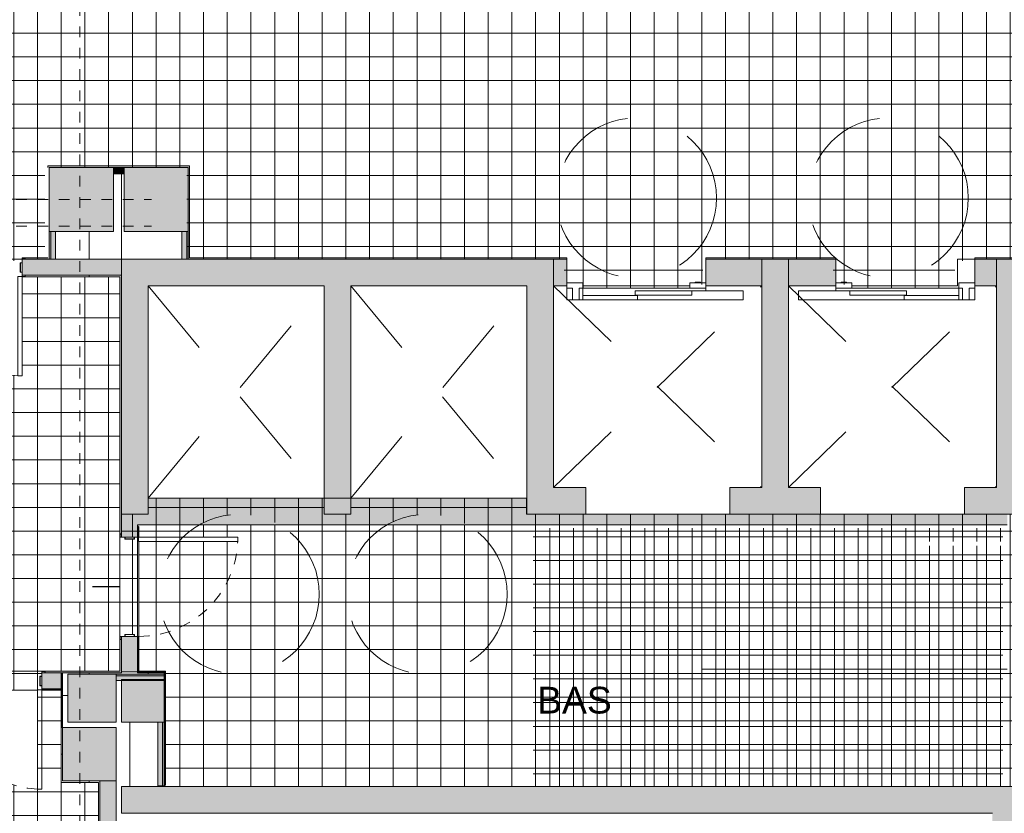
# Model space of a CAD drawing. Header units: millimetres. Extents: x 4.1 to 90.4, y -1.2 to 68.4.
# Tile 222 of 256: x 65 to 74.2, y 30.7 to 38.1. Entities that reach past the tile are written whole.
import ezdxf

# ---------------------------------------------------------------- set-up
doc = ezdxf.new("R2010")
doc.units = ezdxf.units.MM
for name, pattern in [('Dash Dot 3_16_', [0.007938, 0.004763, -0.001587, 0, -0.001587]), ('JIS_02_0.7', [1.35, 0.75, -0.6]), ('Tiret', [0.00635, 0.003175, -0.003175])]:
    doc.linetypes.add(name, pattern=pattern)
doc.layers.add('A-DETL', color=94, linetype='Continuous', lineweight=5, true_color=0x00a600)
for name, color, linetype, lineweight in [('A-DOOR', 7, 'Continuous', 5), ('A-DOOR-FRAM', 7, 'Continuous', 9), ('A-FLOR', 7, 'Continuous', 5), ('A-FLOR-LEVL', 7, 'Continuous', 5), ('A-FLOR-LEVL-TEXT', 7, 'Continuous', 5), ('A-FLOR-PATT', 7, 'Continuous', 15), ('A-WALL', 7, 'Continuous', 5), ('A-WALL-PATT', 7, 'Continuous', 13), ('I-WALL', 7, 'Continuous', 5), ('S-COLS', 7, 'Continuous', 5), ('S-GRID', 7, 'Continuous', 9)]:
    doc.layers.add(name, color=color, linetype=linetype, lineweight=lineweight)
doc.styles.add('Arial', font='arial.ttf', dxfattribs={"height": 0.3})

# ---------------------------------------------------------------- blocks, each defined once
blk = doc.blocks.new('Poteau béton - Rectangulaire - 60x60-2681380-MUC-LAG-PRO-PLA-ARC-TZN-SS01-AP04B-04RP Maçonnerie')
at = {"layer": 'S-COLS', "true_color": 0x808080}
blk.add_hatch(color=8, dxfattribs=at).paths.add_polyline_path([(0.3, 0.3), (-0.3, 0.3), (-0.3, -0.3), (0.3, -0.3), (0.3, 0.2425)])
at = {"layer": 'S-COLS', "color": 7, "lineweight": 15}
for p, q in [((0.3, 0.3), (-0.3, 0.3)), ((-0.3, 0.3), (-0.3, -0.3)), ((0.3, -0.3), (0.3, 0.3)), ((-0.3, -0.3), (0.3, -0.3))]:
    blk.add_line(p, q, dxfattribs=at)
blk = doc.blocks.new('MUC-ENT-EXE-GOE-M3D-TZN-TNV-V21 _Principe Piscine_-D_rvt-1-MUC-LAG-PRO-PLA-ARC-TZN-SS01-AP04B-04RP Maçonnerie')
at = {"layer": 'A-WALL-PATT', "lineweight": 5, "true_color": 0x808080}
for points in [[(-169.8391, 61.3135), (-169.5891, 61.3135), (-169.5891, 63.7035), (-169.8391, 63.7035), (-169.8391, 61.7133)], [(-169.5891, 63.4535), (-166.0391, 63.4535), (-166.0391, 63.7035), (-169.5891, 63.7035)], [(-165.7891, 61.5635), (-165.7891, 63.7035), (-166.0391, 63.7035), (-166.0391, 61.5635), (-165.9824, 61.5635)], [(-163.5891, 61.5635), (-163.5891, 63.7035), (-163.8391, 63.7035), (-163.8391, 61.5635)], [(-161.3891, 61.5635), (-161.3891, 63.7035), (-161.6391, 63.7035), (-161.6391, 61.5635)], [(-167.9391, 61.3135), (-167.6891, 61.3135), (-167.6891, 63.4535), (-167.9391, 63.4535), (-167.9391, 62.7849)], [(-165.9824, 61.3135), (-165.4891, 61.3135), (-165.4891, 61.5635), (-166.0391, 61.5635), (-166.0391, 61.3135)], [(-164.1391, 61.3135), (-163.2891, 61.3135), (-163.2891, 61.5635), (-164.1391, 61.5635)], [(-161.3891, 61.3135), (-161.3891, 61.5635), (-161.9391, 61.5635), (-161.9391, 61.3135)], [(-161.6789, 58.5103), (-161.6789, 58.7603), (-169.8391, 58.7603), (-169.8391, 58.5103), (-162.6933, 58.5103)], [(-161.6789, 53.9096), (-161.4289, 53.9096), (-161.4289, 58.7603), (-161.6789, 58.7603), (-161.6789, 53.9103)]]:
    blk.add_hatch(color=8, dxfattribs=at).paths.add_polyline_path(points)
at = {"layer": 'S-COLS', "lineweight": 5, "true_color": 0x808080}
for points in [[(-170.5141, 63.9639), (-169.9141, 63.9639), (-169.9141, 64.5639), (-170.5141, 64.5639)], [(-170.3391, 59.3635), (-169.8891, 59.3635), (-169.8891, 59.8135), (-170.3391, 59.8135), (-170.3391, 59.57)], [(-169.4391, 59.3635), (-169.4391, 59.7635), (-169.8391, 59.7635), (-169.8391, 59.3635)], [(-170.3891, 58.8135), (-169.8891, 58.8135), (-169.8891, 59.3135), (-170.3891, 59.3135)]]:
    blk.add_hatch(color=8, dxfattribs=at).paths.add_polyline_path(points)
at = {"layer": 'A-FLOR', "lineweight": 9}
for p, q in [((-169.8391, 64.5049), (-169.8391, 63.7035)), ((-170.1391, 63.7035), (-170.1391, 63.9639)), ((-170.1391, 63.5385), (-170.1391, 63.5535)), ((-170.1391, 59.8135), (-170.1391, 59.8285)), ((-169.5891, 59.8285), (-169.5891, 59.8135)), ((-170.3891, 59.6135), (-170.3391, 59.6135)), ((-169.7591, 59.3635), (-169.7591, 58.7603)), ((-170.3891, 59.0635), (-170.4041, 59.0635)), ((-170.1391, 58.7985), (-170.1391, 58.8135))]:
    blk.add_line(p, q, dxfattribs=at)
at = {"layer": 'A-FLOR-LEVL', "color": 9, "lineweight": 9, "true_color": 0xc0c0c0}
blk.add_line((-164.3987, 59.8603), (-161.5391, 59.8603), dxfattribs=at)
at = {"layer": 'A-WALL', "lineweight": 15}
for p, q in [((-169.8391, 63.7035), (-169.8391, 61.3135)), ((-169.5891, 63.7035), (-169.8391, 63.7035)), ((-166.0391, 63.7035), (-169.5891, 63.7035)), ((-165.7891, 63.7035), (-166.0391, 63.7035)), ((-165.7891, 61.5635), (-165.7891, 63.7035)), ((-163.5891, 63.7035), (-163.8391, 63.7035)), ((-163.8391, 63.7035), (-163.8391, 61.5635)), ((-163.5891, 61.5635), (-163.5891, 63.7035)), ((-161.3891, 63.7035), (-161.6391, 63.7035)), ((-161.6391, 63.7035), (-161.6391, 61.5635)), ((-169.5891, 61.3135), (-169.5891, 63.4535)), ((-169.5891, 63.4535), (-167.9391, 63.4535)), ((-167.9391, 63.4535), (-167.9391, 61.3135)), ((-167.6891, 61.3135), (-167.6891, 63.4535)), ((-167.6891, 63.4535), (-166.0391, 63.4535)), ((-166.0391, 63.4535), (-166.0391, 61.5635)), ((-166.0391, 61.5635), (-166.0391, 61.3135)), ((-165.4891, 61.5635), (-165.7891, 61.5635)), ((-165.4891, 61.3135), (-165.4891, 61.5635)), ((-163.8391, 61.5635), (-164.1391, 61.5635)), ((-164.1391, 61.5635), (-164.1391, 61.3135)), ((-163.2891, 61.5635), (-163.5891, 61.5635)), ((-163.2891, 61.3135), (-163.2891, 61.5635)), ((-161.6391, 61.5635), (-161.9391, 61.5635)), ((-161.9391, 61.5635), (-161.9391, 61.3135)), ((-169.8391, 61.3135), (-169.5891, 61.3135)), ((-167.9391, 61.3135), (-167.6891, 61.3135)), ((-166.0391, 61.3135), (-165.4891, 61.3135)), ((-164.1391, 61.3135), (-163.2891, 61.3135)), ((-161.9391, 61.3135), (-161.3891, 61.3135)), ((-161.6789, 58.7603), (-169.8391, 58.7603)), ((-169.8391, 58.7603), (-169.8391, 58.5103)), ((-161.4289, 58.7603), (-161.6789, 58.7603)), ((-169.8391, 58.5103), (-161.6789, 58.5103))]:
    blk.add_line(p, q, dxfattribs=at)
at = {"layer": 'S-COLS', "color": 7, "lineweight": 15}
for p, q in [((-169.9141, 64.5639), (-170.5141, 64.5639)), ((-170.5141, 64.5639), (-170.5141, 63.9639)), ((-169.9141, 63.9639), (-169.9141, 64.5639)), ((-170.5141, 63.9639), (-169.9141, 63.9639)), ((-169.8891, 59.8135), (-170.3391, 59.8135)), ((-170.3391, 59.8135), (-170.3391, 59.3635)), ((-169.8891, 59.3635), (-169.8891, 59.8135)), ((-169.4391, 59.7635), (-169.8391, 59.7635)), ((-169.8391, 59.7635), (-169.8391, 59.3635)), ((-169.4391, 59.3635), (-169.4391, 59.7635)), ((-169.8891, 59.3135), (-170.3891, 59.3135)), ((-170.3891, 59.3135), (-170.3891, 58.8135)), ((-170.3391, 59.3635), (-169.8891, 59.3635)), ((-169.8891, 58.8135), (-169.8891, 59.3135)), ((-169.8391, 59.3635), (-169.4391, 59.3635)), ((-170.3891, 58.8135), (-169.8891, 58.8135))]:
    blk.add_line(p, q, dxfattribs=at)
at = {"layer": 'S-GRID', "color": 8, "linetype": 'Dash Dot 3_16_', "true_color": 0x808080}
for p, q in [((-170.2291, 94.4859), (-170.2291, 35.6478)), ((-231.0239, 64.2639), (-169.5571, 64.2639)), ((-231.0239, 64.0139), (-169.5571, 64.0139))]:
    blk.add_line(p, q, dxfattribs=at)
at = {"layer": 'S-COLS', "color": 8, "lineweight": 18, "true_color": 0x7f7f7f, "rotation": 269.9999999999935}
blk.add_blockref('Poteau béton - Rectangulaire - 60x60-2681380-MUC-LAG-PRO-PLA-ARC-TZN-SS01-AP04B-04RP Maçonnerie', (-169.5141, 64.2639), dxfattribs=at)
at = {"layer": 'A-FLOR-LEVL-TEXT', "lineweight": 9, "insert": (-165.9438, 59.6959), "char_height": 0.25, "width": 0.833473, "attachment_point": 1, "line_spacing_factor": 0.941778, "style": 'Arial', "bg_fill": 3, "box_fill_scale": 1.25, "bg_fill_color": 9, "bg_fill_true_color": 13158600, "bg_fill_transparency": 0}
blk.add_mtext('BAS', dxfattribs=at)
blk = doc.blocks.new('LAG-C1030-PORTE-ASCENS-13PR_09 - LAG-C1030-PORTE-ASCENS-13PR_09-100-1043401-MUC-LAG-PRO-PLA-ARC-TZN-SS01-AP04B-04RP Maçonnerie')
at = {"layer": 'A-DOOR'}
for p, q in [((-0.745, -0.045), (-0.595, -0.045)), ((-0.745, -0.097), (-0.745, -0.045)), ((-0.595, -0.045), (-0.595, -0.205)), ((0.405, -0.097), (0.405, -0.045)), ((0.405, -0.045), (0.555, -0.045)), ((0.455, -0.04), (0.505, -0.04)), ((0.455, -0.045), (0.455, -0.04)), ((0.505, -0.04), (0.505, -0.045)), ((0.555, -0.045), (0.555, -0.097)), ((-0.692, -0.097), (-0.745, -0.097)), ((-0.692, -0.205), (-0.692, -0.097)), ((-0.63, -0.097), (-0.595, -0.097)), ((-0.63, -0.205), (-0.63, -0.097)), ((0.405, -0.097), (-0.595, -0.097)), ((-0.085, -0.165), (-0.595, -0.165)), ((-0.105, -0.12), (0.425, -0.12)), ((-0.105, -0.16), (-0.105, -0.12)), ((-0.105, -0.16), (0.425, -0.16)), ((-0.085, -0.205), (-0.085, -0.165)), ((0.555, -0.097), (0.405, -0.097)), ((0.425, -0.12), (0.425, -0.16)), ((0.905, -0.12), (0.425, -0.12)), ((0.555, -0.12), (0.555, -0.097)), ((0.905, -0.205), (0.905, -0.12)), ((-0.595, -0.205), (-0.692, -0.205)), ((-0.595, -0.205), (-0.085, -0.205)), ((-0.085, -0.205), (0.905, -0.205))]:
    blk.add_line(p, q, dxfattribs=at)
at = {"layer": 'A-DOOR', "lineweight": 9}
for p, q in [((-0.745, -0.205), (-0.745, -0.097)), ((-0.692, -0.205), (-0.745, -0.205))]:
    blk.add_line(p, q, dxfattribs=at)
blk = doc.blocks.new('LAG-C1030-PORTE-ASCENS-13PR_09 - LAG-C1030-PORTE-ASCENS-13PR_09-100-1022867-MUC-LAG-PRO-PLA-ARC-TZN-SS01-AP04B-04RP Maçonnerie')
at = {"layer": 'A-DOOR', "lineweight": 9}
for p, q in [((-0.745, 0.205), (-0.745, 0.097)), ((-0.692, 0.205), (-0.745, 0.205))]:
    blk.add_line(p, q, dxfattribs=at)
at = {"layer": 'A-DOOR'}
for p, q in [((-0.692, 0.205), (-0.692, 0.097)), ((-0.595, 0.205), (-0.692, 0.205)), ((-0.63, 0.205), (-0.63, 0.097)), ((-0.595, 0.205), (-0.085, 0.205)), ((-0.595, 0.045), (-0.595, 0.205)), ((-0.085, 0.205), (-0.085, 0.165)), ((-0.085, 0.205), (0.905, 0.205)), ((0.905, 0.205), (0.905, 0.12)), ((-0.692, 0.097), (-0.745, 0.097)), ((-0.745, 0.097), (-0.745, 0.045)), ((-0.63, 0.097), (-0.595, 0.097)), ((-0.085, 0.165), (-0.595, 0.165)), ((0.405, 0.097), (-0.595, 0.097)), ((-0.105, 0.16), (0.425, 0.16)), ((-0.105, 0.16), (-0.105, 0.12)), ((-0.105, 0.12), (0.425, 0.12)), ((0.405, 0.097), (0.405, 0.045)), ((0.555, 0.097), (0.405, 0.097)), ((0.425, 0.12), (0.425, 0.16)), ((0.905, 0.12), (0.425, 0.12)), ((0.555, 0.12), (0.555, 0.097)), ((0.555, 0.045), (0.555, 0.097)), ((-0.745, 0.045), (-0.595, 0.045)), ((0.405, 0.045), (0.555, 0.045)), ((0.455, 0.045), (0.455, 0.04)), ((0.455, 0.04), (0.505, 0.04)), ((0.505, 0.04), (0.505, 0.045))]:
    blk.add_line(p, q, dxfattribs=at)
blk = doc.blocks.new('LAG-C1030-PORTE-HM_Simple_OC-13PR_20_01 - LAG-C1030-PORTE-HM_Simple_OC-13PR_20_01-93x204-V24-MUC-LAG-PRO-PLA-ARC-TZN-SS01-AP04B-04RP Maçonnerie')
at = {"layer": 'A-DOOR', "lineweight": 9}
for p, q in [((0.465, -0.087), (0.425, -0.087)), ((0.425, -0.087), (0.425, -1.017)), ((0.465, -1.017), (0.465, -0.087)), ((0.425, -1.017), (0.465, -1.017))]:
    blk.add_line(p, q, dxfattribs=at)
at = {"layer": 'A-DOOR', "color": 176, "linetype": 'Tiret', "true_color": 0x000080}
blk.add_arc((0.465, -0.087), 0.93, 180.18543, 267.52861, dxfattribs=at)
at = {"layer": 'A-DOOR-FRAM'}
for p, q in [((-0.4942, 0.087), (-0.495, 0.0862)), ((-0.495, 0.0862), (-0.495, 0.075)), ((-0.495, 0.075), (-0.4935, 0.075)), ((-0.4658, 0.087), (-0.4942, 0.087)), ((-0.4935, 0.075), (-0.4935, 0.0855)), ((-0.4935, 0.0855), (-0.4665, 0.0855)), ((-0.4665, 0.0855), (-0.4665, 0.0405)), ((-0.4665, 0.0405), (-0.4485, 0.0405)), ((-0.465, 0.0862), (-0.4658, 0.087)), ((-0.465, 0.042), (-0.465, 0.0862)), ((-0.4478, 0.042), (-0.465, 0.042)), ((-0.4485, 0.0405), (-0.4485, -0.0455)), ((-0.447, 0.0412), (-0.4478, 0.042)), ((-0.447, -0.0462), (-0.447, 0.0412)), ((0.4478, 0.042), (0.447, 0.0412)), ((0.447, 0.0412), (0.447, -0.0462)), ((0.465, 0.042), (0.4478, 0.042)), ((0.4485, -0.0455), (0.4485, 0.0405)), ((0.4485, 0.0405), (0.4665, 0.0405)), ((0.4658, 0.087), (0.465, 0.0862)), ((0.465, 0.0862), (0.465, 0.042)), ((0.4942, 0.087), (0.4658, 0.087)), ((0.4665, 0.0405), (0.4665, 0.0855)), ((0.4665, 0.0855), (0.4935, 0.0855)), ((0.4935, 0.0855), (0.4935, 0.075)), ((0.4935, 0.075), (0.495, 0.075)), ((0.495, 0.0862), (0.4942, 0.087)), ((0.495, 0.075), (0.495, 0.0862)), ((-0.4935, -0.075), (-0.495, -0.075)), ((-0.495, -0.075), (-0.495, -0.0862)), ((-0.495, -0.0862), (-0.4942, -0.087)), ((-0.4942, -0.087), (-0.4658, -0.087)), ((-0.4935, -0.0855), (-0.4935, -0.075)), ((-0.4665, -0.0855), (-0.4935, -0.0855)), ((-0.4485, -0.0455), (-0.4665, -0.0455)), ((-0.4665, -0.0455), (-0.4665, -0.0855)), ((-0.4658, -0.087), (-0.465, -0.0862)), ((-0.465, -0.0862), (-0.465, -0.047)), ((-0.465, -0.047), (-0.4478, -0.047)), ((-0.4478, -0.047), (-0.447, -0.0462)), ((0.447, -0.0462), (0.4478, -0.047)), ((0.4478, -0.047), (0.465, -0.047)), ((0.4665, -0.0455), (0.4485, -0.0455)), ((0.465, -0.047), (0.465, -0.0862)), ((0.465, -0.0862), (0.4658, -0.087)), ((0.4658, -0.087), (0.4942, -0.087)), ((0.4665, -0.0855), (0.4665, -0.0455)), ((0.4935, -0.0855), (0.4665, -0.0855)), ((0.495, -0.075), (0.4935, -0.075)), ((0.4935, -0.075), (0.4935, -0.0855)), ((0.4942, -0.087), (0.495, -0.0862)), ((0.495, -0.0862), (0.495, -0.075))]:
    blk.add_line(p, q, dxfattribs=at)
blk = doc.blocks.new('LAG-C1030-PORTE-HM_Simple_OC-13PR_20_01 - LAG-C1030-PORTE-HM_Simple_OC-13PR_20_01-93x204-14890629-MUC-LAG-PRO-PLA-ARC-TZN-SS01-AP04B-04RP Maçonnerie')
at = {"layer": 'A-DOOR', "lineweight": 9}
for p, q in [((0.425, 1.017), (0.465, 1.017)), ((0.425, 0.087), (0.425, 1.017)), ((0.465, 1.017), (0.465, 0.087)), ((0.465, 0.087), (0.425, 0.087))]:
    blk.add_line(p, q, dxfattribs=at)
at = {"layer": 'A-DOOR', "color": 176, "linetype": 'Tiret', "true_color": 0x000080}
blk.add_arc((0.465, 0.087), 0.93, 92.47139, 180.0308, dxfattribs=at)
at = {"layer": 'A-DOOR-FRAM'}
for p, q in [((-0.495, 0.0862), (-0.4942, 0.087)), ((-0.495, 0.075), (-0.495, 0.0862)), ((-0.4935, 0.075), (-0.495, 0.075)), ((-0.4942, 0.087), (-0.4658, 0.087)), ((-0.4935, 0.0855), (-0.4935, 0.075)), ((-0.4665, 0.0855), (-0.4935, 0.0855)), ((-0.4665, 0.0455), (-0.4665, 0.0855)), ((-0.4485, 0.0455), (-0.4665, 0.0455)), ((-0.4658, 0.087), (-0.465, 0.0862)), ((-0.465, 0.0862), (-0.465, 0.047)), ((-0.465, 0.047), (-0.4478, 0.047)), ((-0.4485, -0.0405), (-0.4485, 0.0455)), ((-0.4478, 0.047), (-0.447, 0.0462)), ((-0.447, 0.0462), (-0.447, -0.0412)), ((0.447, 0.0462), (0.4478, 0.047)), ((0.447, -0.0412), (0.447, 0.0462)), ((0.4478, 0.047), (0.465, 0.047)), ((0.4485, 0.0455), (0.4485, -0.0405)), ((0.4665, 0.0455), (0.4485, 0.0455)), ((0.465, 0.0862), (0.4658, 0.087)), ((0.465, 0.047), (0.465, 0.0862)), ((0.4658, 0.087), (0.4942, 0.087)), ((0.4665, 0.0855), (0.4665, 0.0455)), ((0.4935, 0.0855), (0.4665, 0.0855)), ((0.4935, 0.075), (0.4935, 0.0855)), ((0.495, 0.075), (0.4935, 0.075)), ((0.4942, 0.087), (0.495, 0.0862)), ((0.495, 0.0862), (0.495, 0.075)), ((-0.495, -0.0862), (-0.495, -0.075)), ((-0.495, -0.075), (-0.4935, -0.075)), ((-0.4942, -0.087), (-0.495, -0.0862)), ((-0.4658, -0.087), (-0.4942, -0.087)), ((-0.4935, -0.075), (-0.4935, -0.0855)), ((-0.4935, -0.0855), (-0.4665, -0.0855)), ((-0.4665, -0.0405), (-0.4485, -0.0405)), ((-0.4665, -0.0855), (-0.4665, -0.0405)), ((-0.465, -0.0862), (-0.4658, -0.087)), ((-0.465, -0.042), (-0.465, -0.0862)), ((-0.4478, -0.042), (-0.465, -0.042)), ((-0.447, -0.0412), (-0.4478, -0.042)), ((0.4478, -0.042), (0.447, -0.0412)), ((0.465, -0.042), (0.4478, -0.042)), ((0.4485, -0.0405), (0.4665, -0.0405)), ((0.465, -0.0862), (0.465, -0.042)), ((0.4658, -0.087), (0.465, -0.0862)), ((0.4942, -0.087), (0.4658, -0.087)), ((0.4665, -0.0405), (0.4665, -0.0855)), ((0.4665, -0.0855), (0.4935, -0.0855)), ((0.4935, -0.0855), (0.4935, -0.075)), ((0.4935, -0.075), (0.495, -0.075)), ((0.495, -0.0862), (0.4942, -0.087)), ((0.495, -0.075), (0.495, -0.0862))]:
    blk.add_line(p, q, dxfattribs=at)

msp = doc.modelspace()

# ---------------------------------------------------------------- block references
at = {"lineweight": 5}
msp.add_blockref('MUC-ENT-EXE-GOE-M3D-TZN-TNV-V21 _Principe Piscine_-D_rvt-1-MUC-LAG-PRO-PLA-ARC-TZN-SS01-AP04B-04RP Maçonnerie', (235.7946, -27.8436), dxfattribs=at)

# ---------------------------------------------------------------- next in the draw order: hatches: boundary and pattern name
at = {"layer": 'A-FLOR-PATT', "true_color": 0xff0080}
h = msp.add_hatch(dxfattribs=at)
h.set_pattern_fill('NET', color=230, scale=0.07)
h.set_pattern_definition([(0, (-136.63353, -114.262), (0, 0.22225), []), (90, (-136.63353, -114.262), (-0.22225, 0), [])])
h.paths.add_polyline_path([(59.2254, 35.6949), (57.75, 35.6949), (57.75, 31.7849), (59.2254, 31.7849)])
h.paths.add_polyline_path([(62.8507, 33.3949), (61.219, 33.3949), (61.204, 33.3949), (61.204, 35.6799), (61.204, 35.6949), (59.2254, 35.6949), (59.2254, 31.7849), (59.8085, 31.7849), (59.8085, 31.4849), (62.8507, 31.4849), (62.8507, 32.1699), (62.8507, 32.2049, -0.400731), (61.9246, 33.0949), (61.9237, 33.0949), (61.9237, 33.1349), (62.8507, 33.1349), (62.8507, 33.1699)])
h.paths.add_polyline_path([(65.5654, 35.6949), (65.0257, 35.6949), (65.0257, 34.7679), (64.9857, 34.7679), (64.9857, 34.7688, -0.400731), (64.0957, 35.6949), (63.9874, 35.6949), (63.9874, 34.5714), (63.9874, 34.5564), (63.9874, 33.6234), (63.9874, 33.3949), (63.9724, 33.3949), (63.0307, 33.3949), (63.0307, 33.1364), (63.0307, 32.2034), (63.0307, 31.9999), (64.2789, 31.9999), (65.2119, 31.9999), (65.5654, 31.9999)])
h.paths.add_polyline_path([(65.5654, 29.9949), (63.0304, 29.9949), (63.0304, 28.4167), (65.5654, 28.4167)])
h.paths.add_polyline_path([(65.7404, 29.9949), (65.5654, 29.9949), (65.5654, 28.4167), (65.7404, 28.4167)])
h.paths.add_polyline_path([(65.7404, 30.9549), (65.5654, 30.9549), (65.5654, 29.9949), (65.7404, 29.9949)])
h.paths.add_polyline_path([(65.5654, 30.9549), (65.3904, 30.9549), (65.3904, 31.4699), (65.3904, 31.8199), (65.2104, 31.8199), (65.2104, 30.8929), (65.1704, 30.8929), (65.1704, 30.8938, -0.400731), (64.2804, 31.8199), (64.2789, 31.8199), (63.0304, 31.8199), (63.0304, 29.9949), (65.5654, 29.9949)])
h.paths.add_polyline_path([(64.9633, 31.8199), (64.2804, 31.8199, 0.336568), (64.9633, 30.9263)], flags=16)
h.paths.add_polyline_path([(65.1704, 31.8199), (64.9633, 31.8199), (64.9633, 30.9263, 0.056538), (65.1704, 30.8938)], flags=17)
h.paths.add_polyline_path([(65.2104, 31.8229), (65.1704, 31.8229), (65.1704, 30.8929), (65.2104, 30.8929)])
h.paths.add_polyline_path([(65.1924, 31.9519), (65.2104, 31.9519), (65.2104, 31.9999), (64.2804, 31.9999), (64.2804, 31.9519), (64.2984, 31.9519), (64.2984, 31.8629), (64.2804, 31.8629), (64.2804, 31.8229, 0.401668), (65.1704, 30.8938), (65.1704, 31.8229), (65.2104, 31.8229), (65.2104, 31.8629), (65.1924, 31.8629)])
h.paths.add_polyline_path([(65.9404, 32.3234), (65.9404, 33.2564), (65.9404, 35.6949), (65.5654, 35.6949), (65.5654, 31.9999), (65.9404, 31.9999)])
h.paths.add_polyline_path([(66.1054, 33.2549), (66.0774, 33.2549), (66.0774, 33.2369), (65.9884, 33.2369), (65.9884, 33.2549), (65.9404, 33.2549), (65.9404, 32.3249), (65.9884, 32.3249), (65.9884, 32.3429), (66.0774, 32.3429), (66.0774, 32.3249), (66.1054, 32.3249)])
h.paths.add_polyline_path([(67.8097, 32.7207, 0.267692), (67.4353, 33.3699), (66.6841, 33.3699, 0.063483), (66.5332, 33.2549), (67.0474, 33.2549), (67.0474, 33.2149), (67.0466, 33.2149, -0.315258), (66.3978, 32.3682, 0.780992)], flags=17)
h.paths.add_polyline_path([(74.2554, 33.3699), (69.1953, 33.3699, -0.267692), (69.5697, 32.7207, -1), (68.0697, 32.7207, -0.267692), (68.4441, 33.3699), (67.4353, 33.3699, -0.267692), (67.8097, 32.7207, -0.780992), (66.3978, 32.3682, -0.075886), (66.1204, 32.3249), (66.1204, 32.2999), (66.1204, 31.9999), (66.3704, 31.9999), (66.3704, 30.9317), (66.3554, 30.9166), (74.1157, 30.9166), (74.2554, 30.9166), (74.2554, 30.9242)])
h.paths.add_polyline_path([(66.4955, 33.2149), (66.1204, 33.2149), (66.1204, 32.3249, 0.075886), (66.3978, 32.3682, -0.122969), (66.3097, 32.7207, -0.181796)], flags=17)
h.paths.add_polyline_path([(67.0466, 33.2149), (66.4955, 33.2149, 0.181796), (66.3097, 32.7207, 0.122969), (66.3978, 32.3682, 0.315258)], flags=17)
h.paths.add_polyline_path([(67.4353, 33.3699), (68.4441, 33.3699, -0.268464), (69.1953, 33.3699), (74.2554, 33.3699), (74.2554, 30.9242), (74.4054, 30.9242), (74.4054, 31.7742), (74.4054, 33.4699), (69.7504, 33.4699), (69.7504, 33.6199), (68.1054, 33.6199), (68.1054, 33.4699), (67.8554, 33.4699), (67.8554, 33.6199), (66.2054, 33.6199), (66.2054, 33.4699), (65.9554, 33.4699), (65.9554, 33.2564), (66.1159, 33.2564), (66.1159, 33.2834), (66.1054, 33.2834), (66.1054, 33.2849), (66.1204, 33.2849), (66.1204, 33.2549), (66.5332, 33.2549, -0.337703)])
h.paths.add_polyline_path([(66.5332, 33.2549), (66.1174, 33.2549), (66.1174, 33.2149), (66.1204, 33.2149), (66.4955, 33.2149, -0.018331)], flags=17)
h.paths.add_polyline_path([(69.1953, 33.3699), (68.4441, 33.3699, 0.267692), (68.0697, 32.7207, 1), (69.5697, 32.7207, 0.267692)], flags=17)
h.paths.add_polyline_path([(73.7643, 35.5942), (73.7643, 35.8442), (73.9243, 35.8442), (73.9243, 35.8592), (74.3806, 35.8593), (74.5692, 37.2004), (74.568, 37.2003), (74.5531, 37.1988), (74.441, 38.3365), (62.9696, 38.3365), (62.9692, 38.1865), (60.6046, 38.1865), (60.6046, 38.1115), (60.5893, 38.1115), (60.5896, 38.1065), (61.3146, 38.1065), (61.3146, 38.074), (60.5893, 38.074), (60.5896, 36.749), (61.3146, 36.749), (61.3146, 36.7165), (60.5893, 36.7165), (60.5896, 36.7115), (60.6046, 36.7115), (60.6046, 35.8592), (63.1996, 35.8592), (63.1996, 35.8442), (64.9996, 35.8442), (64.9996, 35.8592), (65.2393, 35.8596), (65.2393, 36.7197), (66.5693, 36.7197), (66.5693, 35.8592), (70.1043, 35.8592), (70.1043, 35.6242), (70.2543, 35.6231), (70.2543, 35.5942), (71.2543, 35.5942), (71.2543, 35.6242), (71.4043, 35.6242), (71.4043, 35.8592), (72.6243, 35.8592), (72.6243, 35.6242), (72.7743, 35.6242), (72.7743, 35.5942), (73.616, 35.5942)])
h.paths.add_polyline_path([(69.7626, 31.4657), (70.5865, 31.4657), (70.5865, 31.9809), (69.7626, 31.9809)], flags=24)
h = msp.add_hatch(dxfattribs=at)
h.set_pattern_fill('NET', color=230, scale=0.07, style=0)
h.set_pattern_definition([(0, (235.76847, -27.85928), (0, 0.22225), []), (90, (235.76847, -27.85928), (-0.22225, 0), [])])
h.paths.add_polyline_path([(74.0896, 30.916), (74.2143, 30.916), (74.2143, 33.1742), (73.4093, 33.1742), (73.4093, 33.2142), (74.2143, 33.2142), (74.2143, 33.3392), (69.8143, 33.3392), (69.8143, 30.916), (73.6343, 30.916)])
at = {"layer": 'A-WALL-PATT', "lineweight": 5, "true_color": 0xc0c0c0}
h = msp.add_hatch(color=9, dxfattribs=at)
h.paths.add_polyline_path([(66.1129, 31.9924), (66.1204, 31.9924), (66.1204, 32.2999), (66.1129, 32.2999), (66.1129, 32.2622)])
h.paths.add_polyline_path([(66.1204, 33.2949), (66.1204, 33.3549), (66.1129, 33.3549), (66.1129, 33.2949)])
for points in [[(65.4054, 31.4699), (65.4054, 31.9849), (65.3979, 31.9849), (65.3979, 31.4699)], [(66.3629, 31.9924), (66.3704, 31.9924), (66.3704, 31.9999), (66.1204, 31.9999), (66.1204, 31.9924)], [(66.3704, 30.9317), (66.3704, 31.9924), (66.3629, 31.9924), (66.3629, 30.9317)]]:
    msp.add_hatch(color=9, dxfattribs=at).paths.add_polyline_path(points)
h = msp.add_hatch(color=9, dxfattribs=at)
h.paths.add_polyline_path([(65.2119, 31.8274), (65.3979, 31.8274), (65.3979, 31.8349), (65.2119, 31.8349)])
h.paths.add_polyline_path([(64.2789, 31.8274), (64.2789, 31.8349), (63.0157, 31.8349), (63.0157, 31.8274), (63.2338, 31.8274)])
at = {"layer": 'I-WALL'}
for points in [[(66.5804, 36.7203), (66.5804, 36.7353), (65.2654, 36.7353), (65.2654, 36.7203), (66.523, 36.7203)], [(65.9804, 36.7073), (65.9804, 36.7203), (65.8804, 36.7203), (65.8804, 36.7073)], [(66.5804, 35.8749), (66.5954, 35.8749), (66.5954, 36.7353), (66.5804, 36.7353), (66.5804, 36.1203)], [(65.9804, 36.6613), (65.9804, 36.7073), (65.8804, 36.7073), (65.8804, 36.6613)], [(65.2934, 35.8599), (65.2934, 36.1203), (65.2804, 36.1203), (65.2804, 35.8599)], [(65.3394, 35.8599), (65.3394, 36.1203), (65.2934, 36.1203), (65.2934, 35.8599)], [(66.5674, 35.8599), (66.5674, 36.1203), (66.5214, 36.1203), (66.5214, 35.8599), (66.523, 35.8599)], [(66.5804, 35.8599), (66.5804, 36.1203), (66.5674, 36.1203), (66.5674, 35.8599)], [(69.7504, 33.4699), (69.7504, 33.6199), (66.2054, 33.6199), (66.2054, 33.4699), (66.523, 33.4699)], [(74.2554, 33.3699), (74.2554, 33.4699), (65.9554, 33.4699), (65.9554, 33.3699), (73.1013, 33.3699)], [(65.3979, 31.4699), (65.3979, 31.9849), (65.3904, 31.9849), (65.3904, 31.4699)], [(66.3554, 31.9569), (66.3554, 31.9699), (65.9054, 31.9699), (65.9054, 31.9569)], [(66.3554, 31.9109), (66.3554, 31.9569), (65.9054, 31.9569), (65.9054, 31.9109)], [(66.3554, 31.9849), (66.3629, 31.9849), (66.3629, 31.9924), (66.1129, 31.9924), (66.1129, 31.9849), (66.1204, 31.9849)], [(66.3554, 30.9242), (66.3629, 30.9242), (66.3629, 31.9849), (66.3554, 31.9849), (66.3554, 30.9317)], [(66.3424, 30.9242), (66.3424, 31.5199), (66.2964, 31.5199), (66.2964, 30.9242)], [(66.3554, 30.9242), (66.3554, 31.5199), (66.3424, 31.5199), (66.3424, 30.9242)], [(65.9054, 28.2517), (65.9054, 30.9699), (65.7554, 30.9699), (65.7554, 28.2517)]]:
    msp.add_hatch(color=9, dxfattribs=at).paths.add_polyline_path(points)
h = msp.add_hatch(color=9, dxfattribs=at)
h.paths.add_polyline_path([(65.9404, 35.7099), (65.9554, 35.7099), (65.9554, 35.8599), (65.0272, 35.8599), (65.0272, 35.7099)])
h.paths.add_polyline_path([(63.9724, 35.7099), (64.0942, 35.7099), (64.0942, 35.8599), (56.3457, 35.8599), (56.3457, 35.7099), (63.8224, 35.7099)])
h = msp.add_hatch(color=9, dxfattribs=at)
h.paths.add_polyline_path([(64.0942, 35.8599), (64.0942, 35.8749), (60.6157, 35.8749), (60.6157, 35.8599), (63.2338, 35.8599)])
h.paths.add_polyline_path([(65.2654, 35.8599), (65.2654, 35.8749), (65.0272, 35.8749), (65.0272, 35.8599)])
h = msp.add_hatch(color=9, dxfattribs=at)
h.paths.add_polyline_path([(74.4054, 35.8599), (74.4054, 35.8749), (73.9504, 35.8749), (73.9504, 35.8599), (74.1554, 35.8599)])
h.paths.add_polyline_path([(72.2054, 35.8599), (72.6504, 35.8599), (72.6504, 35.8749), (71.4304, 35.8749), (71.4304, 35.8599), (71.9554, 35.8599)])
h.paths.add_polyline_path([(70.0054, 35.8599), (70.1304, 35.8599), (70.1304, 35.8749), (66.5804, 35.8749), (66.5804, 35.8599), (69.8121, 35.8599)])
h = msp.add_hatch(color=9, dxfattribs=at)
h.paths.add_polyline_path([(71.4567, 35.7599), (71.9554, 35.7599), (71.9554, 35.8599), (71.4304, 35.8599), (71.4304, 35.7599)])
h.paths.add_polyline_path([(70.0054, 35.7599), (70.1304, 35.7599), (70.1304, 35.8599), (70.0054, 35.8599)])
h = msp.add_hatch(color=9, dxfattribs=at)
h.paths.add_polyline_path([(74.1554, 35.7599), (74.1554, 35.8599), (73.9504, 35.8599), (73.9504, 35.7599)])
h.paths.add_polyline_path([(72.2054, 35.7599), (72.6504, 35.7599), (72.6504, 35.8599), (72.2054, 35.8599)])
h = msp.add_hatch(color=9, dxfattribs=at)
h.paths.add_polyline_path([(65.9404, 31.9999), (65.9554, 31.9999), (65.9554, 32.3234), (65.9404, 32.3234), (65.9404, 32.2622)])
h.paths.add_polyline_path([(65.9404, 33.2564), (65.9554, 33.2564), (65.9554, 35.7099), (65.9404, 35.7099), (65.9404, 33.8697)])
h = msp.add_hatch(color=9, dxfattribs=at)
h.paths.add_polyline_path([(71.9554, 35.6099), (71.9554, 35.7599), (71.4304, 35.7599), (71.4304, 35.6099), (71.4567, 35.6099)])
h.paths.add_polyline_path([(70.0054, 35.6099), (70.1304, 35.6099), (70.1304, 35.7599), (70.0054, 35.7599), (70.0054, 35.6399)])
h = msp.add_hatch(color=9, dxfattribs=at)
h.paths.add_polyline_path([(74.1554, 35.6099), (74.1554, 35.7599), (73.9504, 35.7599), (73.9504, 35.6099)])
h.paths.add_polyline_path([(72.6504, 35.6099), (72.6504, 35.7599), (72.2054, 35.7599), (72.2054, 35.6099)])
h = msp.add_hatch(color=9, dxfattribs=at)
h.paths.add_polyline_path([(65.9554, 31.9924), (66.1054, 31.9924), (66.1054, 32.3234), (65.9554, 32.3234), (65.9554, 31.9999)])
h.paths.add_polyline_path([(65.9554, 33.2564), (66.1054, 33.2564), (66.1054, 33.3699), (65.9554, 33.3699)])
h = msp.add_hatch(color=9, dxfattribs=at)
h.paths.add_polyline_path([(66.1054, 31.9849), (66.1129, 31.9849), (66.1129, 32.2999), (66.1054, 32.2999), (66.1054, 32.2622)])
h.paths.add_polyline_path([(66.1129, 33.2949), (66.1129, 33.3624), (66.1054, 33.3624), (66.1054, 33.2949)])
h = msp.add_hatch(color=9, dxfattribs=at)
h.paths.add_polyline_path([(65.2119, 31.8349), (65.3904, 31.8349), (65.3904, 31.9849), (65.2119, 31.9849)])
h.paths.add_polyline_path([(64.2789, 31.8349), (64.2789, 31.9849), (63.0157, 31.9849), (63.0157, 31.8349), (63.2338, 31.8349)])
h = msp.add_hatch(color=9, dxfattribs=at)
h.paths.add_polyline_path([(65.3979, 31.9849), (65.9554, 31.9849), (65.9554, 31.9999), (65.2119, 31.9999), (65.2119, 31.9849), (65.3904, 31.9849)])
h.paths.add_polyline_path([(63.0307, 31.9849), (64.2789, 31.9849), (64.2789, 31.9999), (63.0307, 31.9999)])
h = msp.add_hatch(color=9, dxfattribs=at)
h.paths.add_polyline_path([(64.2789, 31.8199), (64.2789, 31.8274), (63.0157, 31.8274), (63.0157, 31.8199), (63.2338, 31.8199)])
h.paths.add_polyline_path([(65.3979, 31.8199), (65.3979, 31.8274), (65.2119, 31.8274), (65.2119, 31.8199)])

# ---------------------------------------------------------------- next in the draw order: linework, layer by layer
msp.add_line((65.9404, 32.7899), (65.6847, 32.7893))
at = {"layer": 'A-DETL', "color": 7, "linetype": 'JIS_02_0.7'}
for p, q in [((66.2054, 35.6099), (67.8554, 33.6199)), ((66.2054, 33.6199), (67.8554, 35.6099)), ((68.1054, 35.6099), (69.7504, 33.6199)), ((68.1054, 33.6199), (69.7554, 35.6099)), ((70.0054, 35.6099), (71.9554, 33.7199)), ((70.0054, 33.7199), (71.9554, 35.6099)), ((72.2054, 35.6099), (74.1554, 33.7199)), ((72.2054, 33.7199), (74.1554, 35.6099))]:
    msp.add_line(p, q, dxfattribs=at)
for centre in [(70.7804, 36.4349), (73.1404, 36.4349), (67.0597, 32.7207), (68.8197, 32.7207)]:
    msp.add_circle(centre, 0.75, dxfattribs=at)
at = {"layer": 'A-FLOR'}
for p, q in [((64.0957, 35.8599), (65.0257, 35.8599)), ((73.7904, 35.6099), (73.7904, 35.8599)), ((73.7904, 35.8599), (73.9504, 35.8599)), ((65.9404, 35.6949), (65.0257, 35.6949)), ((70.2804, 35.6099), (71.2804, 35.6099)), ((72.8004, 35.6099), (73.7904, 35.6099)), ((65.9404, 32.3234), (65.9404, 33.2564)), ((64.2789, 31.9999), (65.2119, 31.9999)), ((65.1704, 31.8199), (64.2789, 31.8199)), ((65.2119, 31.8199), (65.2104, 31.8199)), ((65.3904, 30.9549), (65.3904, 31.4699)), ((65.7404, 30.9549), (65.3904, 30.9549)), ((65.7404, 28.4167), (65.7404, 30.9549)), ((66.3554, 30.9242), (66.3554, 30.9167))]:
    msp.add_line(p, q, dxfattribs=at)
at = {"layer": 'A-WALL'}
for p, q in [((65.9804, 36.7073), (65.8804, 36.7073)), ((65.2934, 35.8599), (65.2934, 36.1203)), ((66.5674, 35.8599), (66.5674, 36.1203)), ((65.2654, 35.8599), (65.0272, 35.8599)), ((65.0272, 35.8599), (65.2654, 35.8599)), ((65.2804, 35.8599), (65.3394, 35.8599)), ((70.1304, 35.8599), (70.0054, 35.8599)), ((70.0054, 35.8599), (70.1304, 35.8599)), ((71.9554, 35.8599), (71.4304, 35.8599)), ((71.4304, 35.8599), (71.9554, 35.8599)), ((72.6504, 35.8599), (72.2054, 35.8599)), ((72.2054, 35.8599), (72.6504, 35.8599)), ((74.1554, 35.8599), (73.9504, 35.8599)), ((73.9504, 35.8599), (74.1554, 35.8599)), ((65.0272, 35.7099), (65.9404, 35.7099)), ((65.9554, 33.2564), (65.9554, 33.4699)), ((66.1129, 33.2949), (66.1129, 33.3624)), ((65.9554, 32.3234), (65.9554, 31.9999)), ((66.1129, 31.9924), (66.1129, 32.2999)), ((65.2119, 31.9849), (65.4054, 31.9849)), ((65.3904, 31.8349), (65.3904, 31.9849)), ((65.3979, 31.9849), (65.3979, 31.4699)), ((66.3554, 31.9569), (65.9054, 31.9569)), ((66.3629, 31.9924), (66.1129, 31.9924)), ((66.3629, 30.9242), (66.3629, 31.9924)), ((65.2119, 31.8349), (65.3904, 31.8349)), ((65.3979, 31.8274), (65.2119, 31.8274)), ((66.3424, 30.9242), (66.3424, 31.5199))]:
    msp.add_line(p, q, dxfattribs=at)
at = {"layer": 'I-WALL', "lineweight": 13}
for p, q in [((66.5954, 36.7353), (65.2654, 36.7353)), ((65.2654, 36.7353), (65.2654, 36.7203)), ((65.2804, 36.7203), (65.9804, 36.7203)), ((65.8804, 36.7203), (65.8804, 36.6613)), ((66.5954, 35.8749), (66.5954, 36.7353)), ((65.8804, 36.6613), (65.9804, 36.6613)), ((65.2804, 36.1203), (65.2804, 35.8599)), ((65.3394, 36.1203), (65.2804, 36.1203)), ((65.3394, 35.8599), (65.3394, 36.1203)), ((66.5214, 36.1203), (66.5214, 35.8599)), ((66.5804, 35.8599), (66.5804, 36.1203)), ((65.2654, 35.8749), (65.0272, 35.8749)), ((65.0272, 35.8749), (65.0272, 35.8599)), ((65.0272, 35.8599), (65.0272, 35.7099)), ((65.2804, 35.8599), (65.2654, 35.8599)), ((65.9554, 35.8599), (65.3394, 35.8599)), ((65.9554, 35.7099), (65.9554, 35.8599)), ((66.5214, 35.8599), (70.0054, 35.8599)), ((70.1304, 35.8749), (66.5954, 35.8749)), ((70.0054, 35.8599), (70.0054, 35.6099)), ((70.1304, 35.8599), (70.1304, 35.8749)), ((70.1304, 35.6399), (70.1304, 35.8599)), ((72.6504, 35.8749), (71.4304, 35.8749)), ((71.4304, 35.8749), (71.4304, 35.8599)), ((71.4304, 35.8599), (71.4304, 35.6399)), ((71.9554, 35.6099), (71.9554, 35.8599)), ((71.9554, 35.8599), (72.2054, 35.8599)), ((72.2054, 35.8599), (72.2054, 35.6099)), ((72.6504, 35.8599), (72.6504, 35.8749)), ((72.6504, 35.6399), (72.6504, 35.8599)), ((74.4204, 35.8749), (73.9504, 35.8749)), ((73.9504, 35.8749), (73.9504, 35.8599)), ((73.9504, 35.8599), (73.9504, 35.6399)), ((74.1554, 35.6099), (74.1554, 35.8599)), ((74.1554, 35.8599), (74.4054, 35.8599)), ((65.9554, 35.7099), (65.9404, 35.7099)), ((65.9554, 33.4699), (65.9554, 35.7099)), ((65.9404, 35.6949), (65.9404, 33.2564)), ((70.0054, 35.6099), (70.1304, 35.6099)), ((71.4304, 35.6099), (71.9554, 35.6099)), ((72.2054, 35.6099), (72.6504, 35.6099)), ((73.9504, 35.6099), (74.1554, 35.6099)), ((69.7504, 33.6199), (66.2054, 33.6199)), ((66.2054, 33.6199), (66.2054, 33.4699)), ((69.7504, 33.4699), (69.7504, 33.6199)), ((66.2054, 33.4699), (65.9554, 33.4699)), ((74.4054, 33.4699), (69.7504, 33.4699)), ((66.1054, 33.3699), (74.2554, 33.3699)), ((66.1054, 33.2564), (66.1054, 33.3699)), ((66.1204, 33.2949), (66.1204, 33.3549)), ((65.9404, 33.2564), (66.1054, 33.2564)), ((66.1054, 33.2949), (66.1204, 33.2949)), ((66.1054, 32.3234), (65.9404, 32.3234)), ((65.9404, 32.3234), (65.9404, 31.9999)), ((66.1054, 32.3234), (66.1054, 31.9849)), ((66.1204, 32.2999), (66.1054, 32.2999)), ((66.1204, 31.9999), (66.1204, 32.2999)), ((65.2119, 31.9999), (65.2119, 31.8199)), ((65.9404, 31.9999), (65.2119, 31.9999)), ((65.4054, 31.4699), (65.4054, 31.9849)), ((65.4054, 31.9849), (65.9554, 31.9849)), ((66.3554, 31.9699), (65.9054, 31.9699)), ((65.9054, 31.9699), (65.9054, 31.9109)), ((65.9554, 31.9849), (65.9554, 31.9999)), ((65.9554, 31.9924), (66.1054, 31.9924)), ((66.1054, 31.9849), (66.3554, 31.9849)), ((66.3704, 31.9999), (66.1204, 31.9999)), ((66.3554, 31.9849), (66.3554, 30.9317)), ((66.3704, 30.9317), (66.3704, 31.9999)), ((65.3904, 31.8349), (65.3904, 31.4699)), ((65.3979, 31.8349), (65.3904, 31.8349)), ((65.3979, 31.8199), (65.3979, 31.8349)), ((65.9054, 31.9109), (66.3554, 31.9109)), ((65.2119, 31.8199), (65.3979, 31.8199)), ((65.3904, 31.4699), (65.4054, 31.4699)), ((66.2964, 31.5199), (66.2964, 30.9242)), ((66.3554, 31.5199), (66.2964, 31.5199)), ((66.3554, 30.9242), (66.3554, 31.5199)), ((65.9054, 30.9699), (65.7554, 30.9699)), ((65.7554, 30.9699), (65.7554, 28.4017)), ((65.9054, 30.2167), (65.9054, 30.9699)), ((66.2964, 30.9242), (66.3554, 30.9242))]:
    msp.add_line(p, q, dxfattribs=at)
at = {"layer": 'I-WALL'}
for p, q in [((66.1054, 32.3249), (66.1054, 33.2549)), ((66.1204, 33.2949), (66.1204, 33.2549)), ((66.1204, 33.2149), (66.1204, 32.2999))]:
    msp.add_line(p, q, dxfattribs=at)

# ---------------------------------------------------------------- next in the draw order: block references
at = {"layer": 'A-DOOR', "xscale": -1, "rotation": 180}
for p in [(64.5607, 35.7849), (64.7454, 31.9099)]:
    msp.add_blockref('LAG-C1030-PORTE-HM_Simple_OC-13PR_20_01 - LAG-C1030-PORTE-HM_Simple_OC-13PR_20_01-93x204-14890629-MUC-LAG-PRO-PLA-ARC-TZN-SS01-AP04B-04RP Maçonnerie', p, dxfattribs=at)
at = {"layer": 'A-DOOR'}
msp.add_blockref('LAG-C1030-PORTE-ASCENS-13PR_09 - LAG-C1030-PORTE-ASCENS-13PR_09-100-1043401-MUC-LAG-PRO-PLA-ARC-TZN-SS01-AP04B-04RP Maçonnerie', (70.8754, 35.6849), dxfattribs=at)
for name, p, rotation in [('LAG-C1030-PORTE-ASCENS-13PR_09 - LAG-C1030-PORTE-ASCENS-13PR_09-100-1022867-MUC-LAG-PRO-PLA-ARC-TZN-SS01-AP04B-04RP Maçonnerie', (73.2054, 35.6849), 180), ('LAG-C1030-PORTE-HM_Simple_OC-13PR_20_01 - LAG-C1030-PORTE-HM_Simple_OC-13PR_20_01-93x204-V24-MUC-LAG-PRO-PLA-ARC-TZN-SS01-AP04B-04RP Maçonnerie', (66.0304, 32.7899), 90)]:
    msp.add_blockref(name, p, dxfattribs=dict(at, rotation=rotation))

doc.saveas('drawing.dxf')
